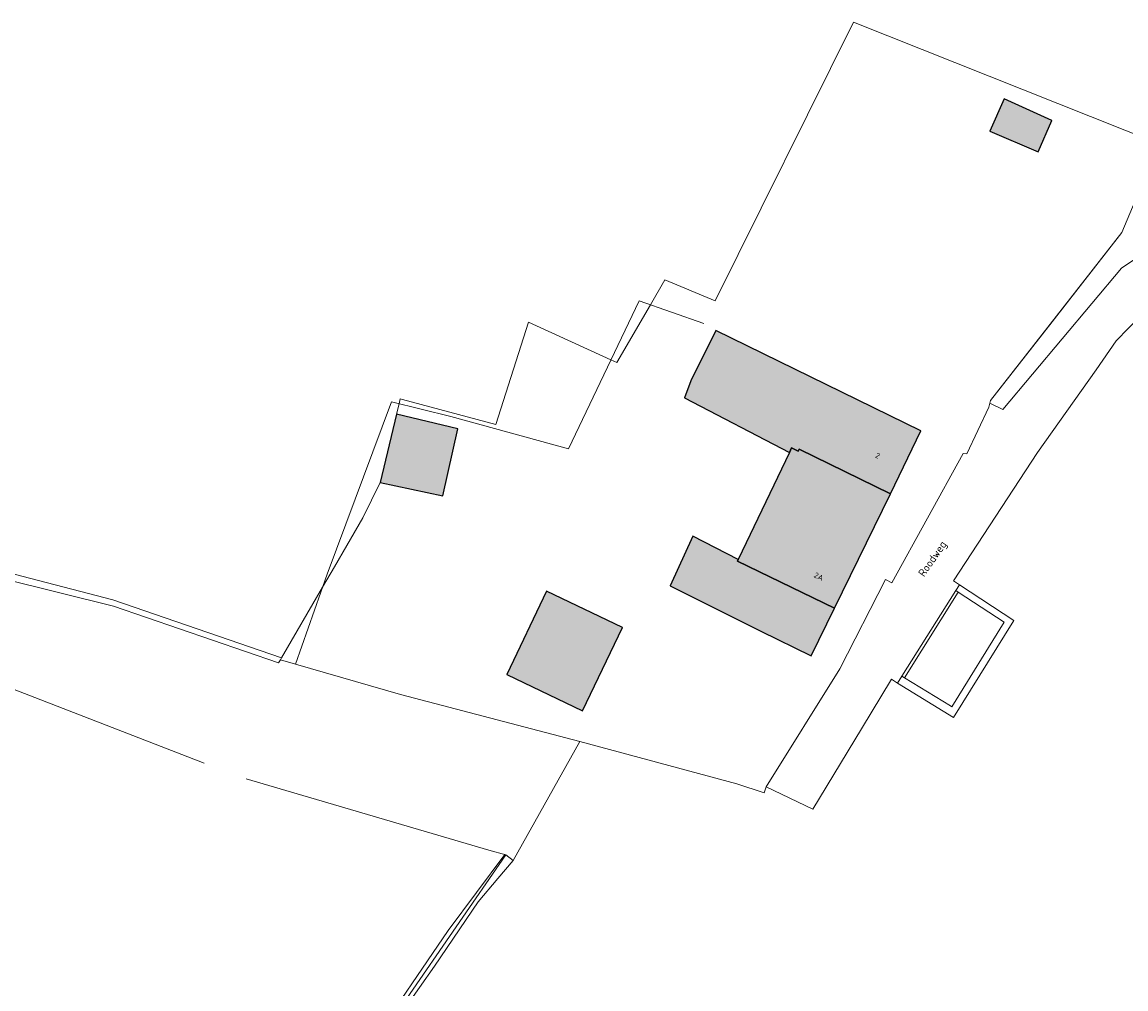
# Model space of a CAD drawing. Header units: metres. Extents: x 191562 to 192551, y 309453 to 310109.
# Tile 46 of 49: x 192333 to 192432, y 309998 to 310084. Entities that reach past the tile are written whole.
import ezdxf
from ezdxf.enums import TextEntityAlignment as Align

# ---------------------------------------------------------------- set-up
doc = ezdxf.new("R2010")
doc.units = ezdxf.units.M
for name, color, linetype, lineweight in [('B-WE-GR-BEPLANTING_CULTUUR_HEESTERS-GV', 253, 'Continuous', 9), ('B-WE-GR-BOUWLAND-GV', 253, 'Continuous', 9), ('B-WE-GR-FRUITTEELT-GV', 253, 'Continuous', 9), ('B-WE-GR-GRAS-GV', 253, 'Continuous', 9), ('B-WE-GR-HAAG-G', 253, 'GR-HAAG1', 9), ('B-WE-GR-HAAG-GV', 253, 'Continuous', 9), ('B-WE-IE-TERREINAFSCHEIDING_KUNSTMATIG_HEKWERK-G', 253, 'IE-TERREINAFSCHEIDING-KUNSTMATIG', 9), ('B-WE-OG-BEBOUWING-GV', 250, 'Continuous', 25), ('B-WE-OG-BEBOUWING-T18', 1, 'Continuous', 25), ('B-WE-OG-TERREIN_ERF-GV', 253, 'Continuous', 9), ('B-WE-OG-TOPOGRAFIE-T18', 2, 'Continuous', 35), ('B-WE-OG-WEG-GV', 253, 'Continuous', 9), ('B-WE-VH-GESLOTENVERHARDING_ASFALT-GV', 253, 'Continuous', 9), ('B-WE-VH-OPENVERHARDING_BETONSTRAATSTEEN-GV', 253, 'Continuous', 9), ('B-WE-VH-OPENVERHARDING_SIERBESTRATING-GV', 253, 'Continuous', 9)]:
    doc.layers.add(name, color=color, linetype=linetype, lineweight=lineweight)
doc.layers.add('B-WE-OG-BEBOUWING-V', color=7, linetype='Continuous', lineweight=5, true_color=0xfff3f2)
doc.styles.add('NLCS-ISO-M200-T18', font='NLCS-ISO.ttf', dxfattribs={"height": 0.36})
doc.linetypes.add('GR-HAAG1', pattern='A,6,[176,NLCS.SHX,S=0.125,R=0,X=0,Y=0],-2', length=8)
doc.linetypes.add('IE-TERREINAFSCHEIDING-KUNSTMATIG', pattern='A,4,[82,NLCS.SHX,S=0.75,R=90,X=0,Y=0],4,-2', length=10)

msp = doc.modelspace()

# ---------------------------------------------------------------- hatches: boundary and pattern name
at = {"layer": 'B-WE-OG-BEBOUWING-V'}
for points in [[(192419.483, 310074.069), (192423.794, 310072.219), (192424.99, 310075.007), (192420.764, 310076.937)], [(192392.922, 310051.869), (192392.348, 310050.353), (192401.677, 310045.495), (192401.874, 310045.906), (192402.456, 310045.626), (192402.544, 310045.805), (192410.648, 310041.834), (192413.368, 310047.416), (192395.122, 310056.359)], [(192372.212, 310047.613), (192366.758, 310048.903), (192365.293, 310042.843), (192370.874, 310041.654)], [(192410.648, 310041.834), (192402.544, 310045.805), (192402.456, 310045.626), (192401.874, 310045.906), (192401.677, 310045.495), (192397.123, 310035.991), (192397.057, 310035.856), (192405.687, 310031.652)], [(192397.057, 310035.856), (192397.123, 310035.991), (192393.078, 310038.069), (192391.064, 310033.66), (192399.128, 310029.605), (192403.623, 310027.415), (192405.687, 310031.652)], [(192383.292, 310022.548), (192386.825, 310029.957), (192380.083, 310033.174), (192376.551, 310025.766)]]:
    msp.add_hatch(color=256, dxfattribs=at).paths.add_polyline_path(points)

# ---------------------------------------------------------------- linework, layer by layer
at = {"layer": 'B-WE-GR-BEPLANTING_CULTUUR_HEESTERS-GV'}
msp.add_lwpolyline([(192415.986, 310022.975), (192411.902, 310025.48), (192411.675, 310025.619), (192411.288, 310025.003), (192416.275, 310021.94), (192421.616, 310030.58), (192416.783, 310033.746)], dxfattribs=at)
at = {"layer": 'B-WE-GR-BOUWLAND-GV'}
for points in [[(192356.532, 310027.256), (192360.172, 310033.519), (192361.23, 310035.341), (192362.328, 310037.229), (192363.764, 310039.705), (192365.293, 310042.843), (192366.758, 310048.903)], [(192201.309, 309994.701), (192209.594, 309998.009), (192211.229, 309998.912), (192213.221, 309999.262), (192215.048, 309999.32), (192219.243, 309998.881), (192223.328, 309998.788), (192225.936, 309999.036), (192229.146, 309999.686), (192232.234, 310001.45), (192235.553, 310002.77), (192237.88, 310004.507), (192238.134, 310004.696), (192250.533, 309997.218), (192261.222, 309994.31), (192274.29, 309990.839), (192277.511, 309980.419), (192280.439, 309971.767), (192282.369, 309967.997), (192288.95, 309969.662), (192331.102, 310034.853), (192331.246, 310035.076), (192341.52, 310032.396)]]:
    msp.add_lwpolyline(points, dxfattribs=at)
at = {"layer": 'B-WE-GR-FRUITTEELT-GV'}
for points in [[(192341.587, 310031.832), (192331.808, 310034.262), (192331.693, 310034.291)], [(192383.054, 310019.811), (192367.093, 310023.986), (192357.758, 310026.696), (192356.43, 310027.081)]]:
    msp.add_lwpolyline(points, dxfattribs=at)
at = {"layer": 'B-WE-GR-GRAS-GV'}
for points in [[(192341.587, 310031.832), (192356.272, 310026.809), (192356.43, 310027.081), (192356.532, 310027.256), (192341.52, 310032.396)], [(192411.288, 310025.003), (192411.203, 310025.055), (192410.75, 310025.34), (192408.087, 310020.938), (192403.76, 310013.785), (192399.608, 310015.768), (192399.435, 310015.247), (192396.996, 310016.056), (192383.054, 310019.811)]]:
    msp.add_lwpolyline(points, dxfattribs=at)
at = {"layer": 'B-WE-GR-HAAG-G'}
for points in [[(192349.656, 310017.897), (192330.748, 310025.203)], [(192383.054, 310019.811), (192377.104, 310009.23), (192376.465, 310009.728), (192374.969, 310010.165), (192353.371, 310016.48)], [(192376.465, 310009.728), (192367.633, 309996.938), (192360.606, 309986.452), (192348.147, 309968.251), (192342.042, 309958.838), (192334.21, 309947.471)]]:
    msp.add_lwpolyline(points, dxfattribs=at)
at = {"layer": 'B-WE-GR-HAAG-GV'}
for points in [[(192376.465, 310009.728), (192376.363, 310009.758), (192371.343, 310003.004), (192364.442, 309992.865), (192357.098, 309981.9), (192351.573, 309973.857), (192345.943, 309965.56), (192339.847, 309956.606), (192333.966, 309947.754), (192334.21, 309947.471)], [(192342.042, 309958.838), (192346.303, 309964.988), (192350.155, 309970.555), (192353.415, 309975.36), (192358.727, 309982.789), (192361.521, 309986.853), (192364.866, 309992.187), (192367.448, 309996.04), (192370.136, 309999.85), (192374.01, 310005.565), (192375.745, 310007.618), (192377.104, 310009.23)]]:
    msp.add_lwpolyline(points, dxfattribs=at)
at = {"layer": 'B-WE-IE-TERREINAFSCHEIDING_KUNSTMATIG_HEKWERK-G'}
for points in [[(192419.401, 310049.523), (192419.564, 310050.116), (192425.032, 310057.116), (192431.234, 310065.055)], [(192394.082, 310056.965), (192388.305, 310058.982), (192382.027, 310045.839), (192371.58, 310048.69), (192366.311, 310050.011), (192360.583, 310034.682), (192357.758, 310026.696)]]:
    msp.add_lwpolyline(points, dxfattribs=at)
at = {"layer": 'B-WE-OG-BEBOUWING-GV'}
for points in [[(192419.483, 310074.069), (192423.794, 310072.219), (192424.99, 310075.007), (192420.764, 310076.937)], [(192392.922, 310051.869), (192392.348, 310050.353), (192401.677, 310045.495), (192401.874, 310045.906), (192402.456, 310045.626), (192402.544, 310045.805), (192410.648, 310041.834), (192413.368, 310047.416), (192395.122, 310056.359)], [(192372.212, 310047.613), (192366.758, 310048.903), (192365.293, 310042.843), (192370.874, 310041.654)], [(192410.648, 310041.834), (192402.544, 310045.805), (192402.456, 310045.626), (192401.874, 310045.906), (192401.677, 310045.495), (192397.123, 310035.991), (192397.057, 310035.856), (192405.687, 310031.652)], [(192397.057, 310035.856), (192397.123, 310035.991), (192393.078, 310038.069), (192391.064, 310033.66), (192399.128, 310029.605), (192403.623, 310027.415), (192405.687, 310031.652)], [(192383.292, 310022.548), (192386.825, 310029.957), (192380.083, 310033.174), (192376.551, 310025.766)]]:
    msp.add_lwpolyline(points, close=True, dxfattribs=at)
at = {"layer": 'B-WE-OG-TERREIN_ERF-GV'}
msp.add_lwpolyline([(192419.502, 310049.891), (192419.564, 310050.116), (192431.234, 310065.055), (192434.552, 310072.932), (192407.363, 310083.766), (192395.085, 310058.99), (192390.605, 310060.847), (192389.313, 310058.63), (192386.325, 310053.507), (192385.804, 310053.746), (192378.469, 310057.101), (192375.586, 310047.985), (192367.283, 310050.219), (192367.086, 310050.259), (192366.985, 310049.842), (192366.758, 310048.903), (192372.212, 310047.613), (192370.874, 310041.654), (192365.293, 310042.843)], dxfattribs=at)
for points in [[(192419.483, 310074.069), (192420.764, 310076.937), (192424.99, 310075.007), (192423.794, 310072.219)], [(192405.687, 310031.652), (192403.623, 310027.415), (192399.128, 310029.605), (192391.064, 310033.66), (192393.078, 310038.069), (192397.123, 310035.991), (192401.677, 310045.495), (192392.348, 310050.353), (192392.922, 310051.869), (192395.122, 310056.359), (192413.368, 310047.416), (192410.648, 310041.834)], [(192383.292, 310022.548), (192376.551, 310025.766), (192380.083, 310033.174), (192386.825, 310029.957)]]:
    msp.add_lwpolyline(points, close=True, dxfattribs=at)
at = {"layer": 'B-WE-OG-WEG-GV'}
msp.add_lwpolyline([(192419.502, 310049.891), (192420.644, 310049.32), (192431.184, 310061.893), (192433.575, 310063.476), (192434.989, 310064.094)], dxfattribs=at)
at = {"layer": 'B-WE-VH-GESLOTENVERHARDING_ASFALT-GV'}
for points in [[(192416.468, 310033.245), (192416.783, 310033.746), (192416.262, 310034.087), (192423.743, 310045.506), (192428.932, 310052.865), (192430.723, 310055.434), (192432.9, 310057.685), (192435.407, 310059.562)], [(192419.502, 310049.891), (192419.401, 310049.523), (192417.45, 310045.374), (192417.114, 310045.411), (192410.783, 310033.925), (192410.217, 310034.201), (192406.149, 310026.259), (192399.608, 310015.768)]]:
    msp.add_lwpolyline(points, dxfattribs=at)
at = {"layer": 'B-WE-VH-OPENVERHARDING_BETONSTRAATSTEEN-GV'}
msp.add_lwpolyline([(192415.986, 310022.975), (192416.104, 310022.902), (192420.76, 310030.433), (192416.691, 310033.099)], dxfattribs=at)
at = {"layer": 'B-WE-VH-OPENVERHARDING_SIERBESTRATING-GV'}
msp.add_lwpolyline([(192411.902, 310025.48), (192416.691, 310033.099), (192416.468, 310033.245), (192411.675, 310025.619)], dxfattribs=at)

# ---------------------------------------------------------------- texts
at = {"layer": 'B-WE-OG-BEBOUWING-T18', "style": 'NLCS-ISO-M200-T18'}
for s, p in [('2', (192409.52, 310045.227)), ('2A', (192404.284, 310034.48))]:
    msp.add_text(s, height=0.5, rotation=334, dxfattribs=at).set_placement(p, align=Align.MIDDLE)
at = {"layer": 'B-WE-OG-TOPOGRAFIE-T18', "style": 'NLCS-ISO-M200-T18'}
msp.add_text('Roodweg', height=0.7, rotation=55.1, dxfattribs=at).set_placement((192414.467, 310036.006), align=Align.MIDDLE)

doc.saveas('drawing.dxf')
